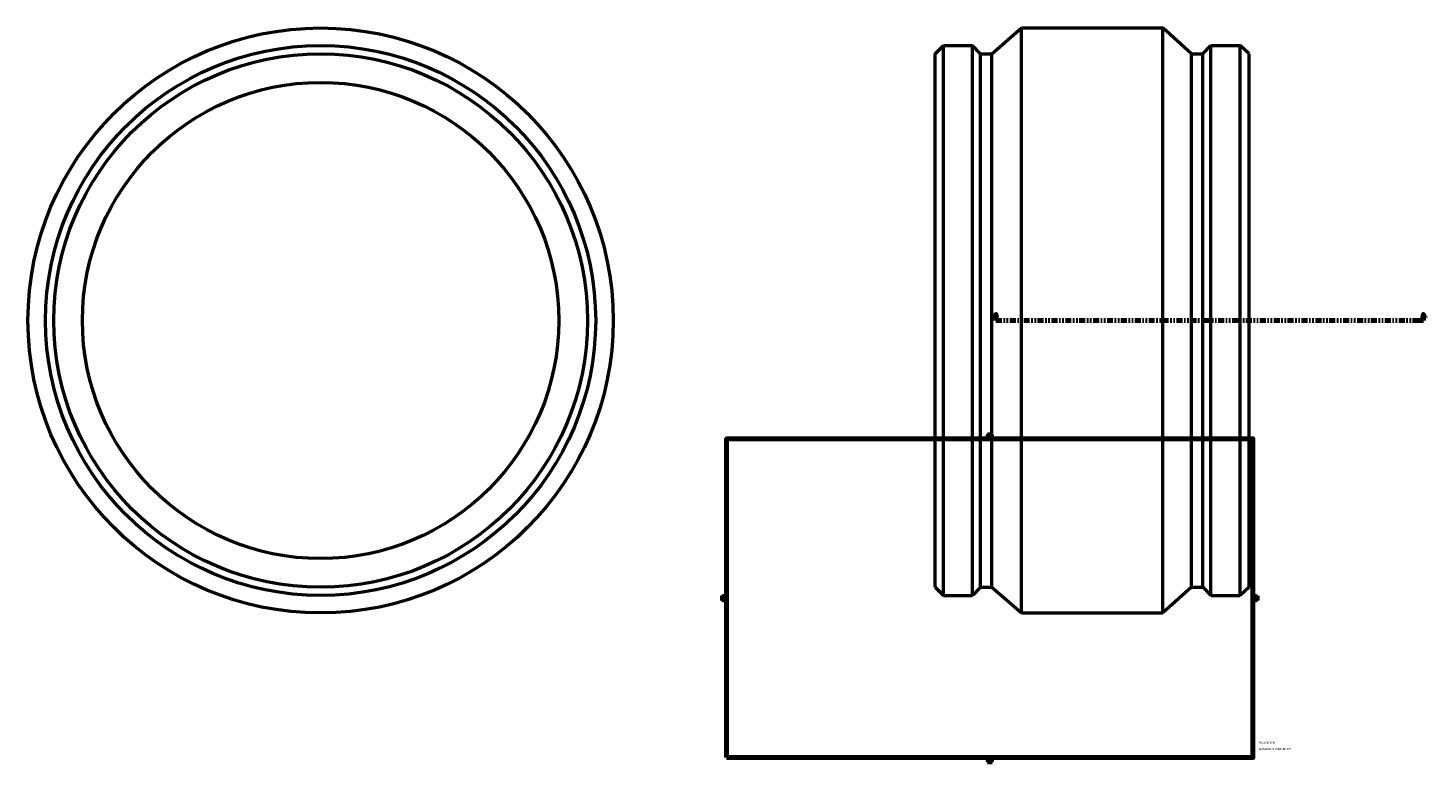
# Model space of a CAD drawing. Header units: inches. Extents: x -43 to 96, y -45 to 102.
# Tile 2 of 3: x -43 to 44, y 1 to 47. Entities that reach past the tile are written whole.
import ezdxf

# ---------------------------------------------------------------- set-up
doc = ezdxf.new("R2010")
doc.units = ezdxf.units.IN
doc.header["$MEASUREMENT"] = 0
doc.linetypes.add('DOUBLE_DASH_CHAIN', pattern=[1.2403, 0.6614, -0.0827, 0.1654, -0.0827, 0.1654, -0.0827])
for name, color, linetype, lineweight in [('Border (ANSI)', 7, 'Continuous', 70), ('Section Line (ANSI)', 7, 'DOUBLE_DASH_CHAIN', 70), ('Title (ANSI)', 7, 'Continuous', 50), ('Visible (ANSI)', 7, 'Continuous', 50)]:
    doc.layers.add(name, color=color, linetype=linetype, lineweight=lineweight)
doc.styles.add('Label Text (ANSI)', font='tahoma.ttf')
doc.styles.add('Note Text (ANSI)', font='tahoma.ttf')
doc.styles.add('Text Style29', font='tahoma.ttf')

# ---------------------------------------------------------------- blocks, each defined once
blk = doc.blocks.new('Borders Default Border')
at = {"layer": 'Border (ANSI)'}
for p, q in [((4.25, 21), (4.25, 21.134)), ((8.5, 21), (8.5, 21.134)), ((12.75, 21), (12.75, 21.134)), ((21.25, 21), (21.25, 21.134)), ((25.5, 21), (25.5, 21.134)), ((29.75, 21), (29.75, 21.134)), ((0.5, 16.5), (0.366, 16.5)), ((33.5, 16.5), (33.634, 16.5)), ((0.5, 5.5), (0.366, 5.5)), ((33.5, 5.5), (33.634, 5.5)), ((4.25, 1), (4.25, 0.866)), ((8.5, 1), (8.5, 0.866)), ((12.75, 1), (12.75, 0.866)), ((21.25, 1), (21.25, 0.866)), ((25.5, 1), (25.5, 0.866)), ((29.75, 1), (29.75, 0.866))]:
    blk.add_line(p, q, dxfattribs=at)
at = {"layer": 'Border (ANSI)', "flags": 128}
for points in [[(17, 21.4), (17, 21), (16.885, 21.2), (17.115, 21.2), (17, 21)], [(0.5, 1), (0.5, 21), (33.5, 21), (33.5, 1), (0.5, 1)], [(0.1, 11), (0.5, 11), (0.3, 11.115), (0.3, 10.885), (0.5, 11)], [(33.9, 11), (33.5, 11), (33.7, 11.115), (33.7, 10.885), (33.5, 11)], [(17, 0.6), (17, 1), (16.885, 0.8), (17.115, 0.8), (17, 1)]]:
    blk.add_lwpolyline(points, dxfattribs=at)
at = {"layer": 'Border (ANSI)', "color": 5, "true_color": 0x0000ff, "char_height": 0.0945, "attachment_point": 7, "style": 'Note Text (ANSI)'}
for s, insert in [('8', (2.094, 21.038)), ('7', (6.346, 21.04)), ('6', (10.595, 21.038)), ('5', (14.847, 21.038)), ('4', (19.092, 21.04)), ('3', (23.346, 21.038)), ('2', (27.596, 21.04)), ('1', (31.854, 21.04)), ('D', (0.378, 19.203)), ('D', (33.553, 19.203)), ('C', (0.378, 13.701)), ('C', (33.552, 13.701)), ('B', (0.384, 8.203)), ('B', (33.558, 8.203)), ('A', (0.373, 2.703)), ('A', (33.547, 2.703)), ('8', (2.094, 0.863)), ('7', (6.346, 0.866)), ('6', (10.595, 0.864)), ('5', (14.847, 0.864)), ('4', (19.092, 0.866)), ('3', (23.346, 0.864)), ('2', (27.596, 0.866)), ('1', (31.854, 0.866))]:
    blk.add_mtext(s, dxfattribs=dict(at, insert=insert))
blk = doc.blocks.new('Title Blocks ANSI - Large')
at = {"layer": 'Title (ANSI)', "color": 5, "true_color": 0x0000ff, "style": 'Text Style29'}
for tag, p in [('PART_NUMBER_001', (0.341, 0.873)), ('DESCRIPTION_001', (0.369, 0.481))]:
    blk.add_attdef(tag, p, '', height=0.12, dxfattribs=at)
blk = doc.blocks.new('2dTransSection0')
at = {"layer": 'Section Line (ANSI)', "linetype": 'Continuous'}
for p, q in [((17.388, 28.81), (17.349, 28.613)), ((17.349, 28.613), (17.427, 28.613)), ((17.388, 28.613), (17.388, 28.81)), ((17.427, 28.613), (17.388, 28.81)), ((17.388, 28.416), (17.388, 28.613)), ((17.388, 28.416), (17.764, 28.416)), ((43.813, 28.416), (44.189, 28.416)), ((44.189, 28.81), (44.15, 28.613)), ((44.15, 28.613), (44.228, 28.613)), ((44.189, 28.613), (44.189, 28.81)), ((44.228, 28.613), (44.189, 28.81)), ((44.189, 28.416), (44.189, 28.613))]:
    blk.add_line(p, q, dxfattribs=at)
at = {"layer": 'Section Line (ANSI)', "linetype": 'DOUBLE_DASH_CHAIN', "ltscale": 0.560661}
blk.add_line((17.388, 28.416), (44.189, 28.416), dxfattribs=at)
at = {"layer": 'Section Line (ANSI)', "linetype": 'Continuous', "flags": 128}
for points in [[(17.427, 28.613), (17.388, 28.81), (17.349, 28.613), (17.427, 28.613)], [(44.228, 28.613), (44.189, 28.81), (44.15, 28.613), (44.228, 28.613)]]:
    blk.add_lwpolyline(points, dxfattribs=at)
at = {"layer": 'Section Line (ANSI)'}
for points in [[(17.427, 28.613), (17.388, 28.81), (17.349, 28.613), (17.427, 28.613)], [(44.228, 28.613), (44.189, 28.81), (44.15, 28.613), (44.228, 28.613)]]:
    blk.add_solid(points, dxfattribs=at)
at = {"layer": 'Section Line (ANSI)', "char_height": 0.18, "attachment_point": 7, "style": 'Label Text (ANSI)'}
for insert in [(17.098, 28.554), (44.326, 28.554)]:
    blk.add_mtext('A', dxfattribs=dict(at, insert=insert))

msp = doc.modelspace()

# ---------------------------------------------------------------- linework, layer by layer
at = {"layer": 'Visible (ANSI)'}
for p, q in [((17.139, 45.143), (18.982, 46.761)), ((18.982, 10.071), (18.982, 46.761)), ((18.982, 46.761), (27.842, 46.761)), ((27.842, 10.071), (27.842, 46.761)), ((29.638, 45.143), (27.842, 46.761)), ((13.572, 45.143), (14.089, 45.66)), ((14.089, 11.172), (14.089, 45.66)), ((14.089, 45.66), (15.908, 45.66)), ((15.908, 11.172), (15.908, 45.66)), ((16.425, 45.143), (15.908, 45.66)), ((30.351, 45.143), (30.869, 45.66)), ((30.869, 11.172), (30.869, 45.66)), ((30.869, 45.66), (32.688, 45.66)), ((32.688, 11.172), (32.688, 45.66)), ((33.262, 45.143), (32.688, 45.66)), ((13.572, 11.689), (13.572, 45.143)), ((16.425, 11.689), (16.425, 45.143)), ((16.425, 45.143), (17.139, 45.143)), ((17.139, 11.689), (17.139, 45.143)), ((29.638, 11.689), (29.638, 45.143)), ((29.638, 45.143), (30.351, 45.143)), ((30.351, 11.689), (30.351, 45.143)), ((33.262, 11.689), (33.262, 45.143)), ((13.572, 11.689), (14.089, 11.172)), ((16.425, 11.689), (15.908, 11.172)), ((16.425, 11.689), (17.139, 11.689)), ((17.139, 11.689), (18.982, 10.071)), ((29.638, 11.689), (27.842, 10.071)), ((29.638, 11.689), (30.351, 11.689)), ((30.351, 11.689), (30.869, 11.172)), ((33.262, 11.689), (32.688, 11.172)), ((14.089, 11.172), (15.908, 11.172)), ((30.869, 11.172), (32.688, 11.172)), ((18.982, 10.071), (27.842, 10.071))]:
    msp.add_line(p, q, dxfattribs=at)
for radius in [18.345, 17.244, 16.727, 14.933]:
    msp.add_circle((-24.951, 28.416), radius, dxfattribs=at)

# ---------------------------------------------------------------- block references
msp.add_blockref('Borders Default Border', (0, 0))
msp.add_blockref('Title Blocks ANSI - Large', (33.5, 1)).add_auto_attribs({'PART_NUMBER_001': '5901B003300', 'DESCRIPTION_001': "PLASSON IPS COUPLER 30''"})
at = {"layer": 'Section Line (ANSI)'}
msp.add_blockref('2dTransSection0', (0, 0), dxfattribs=at)

doc.saveas('drawing.dxf')
